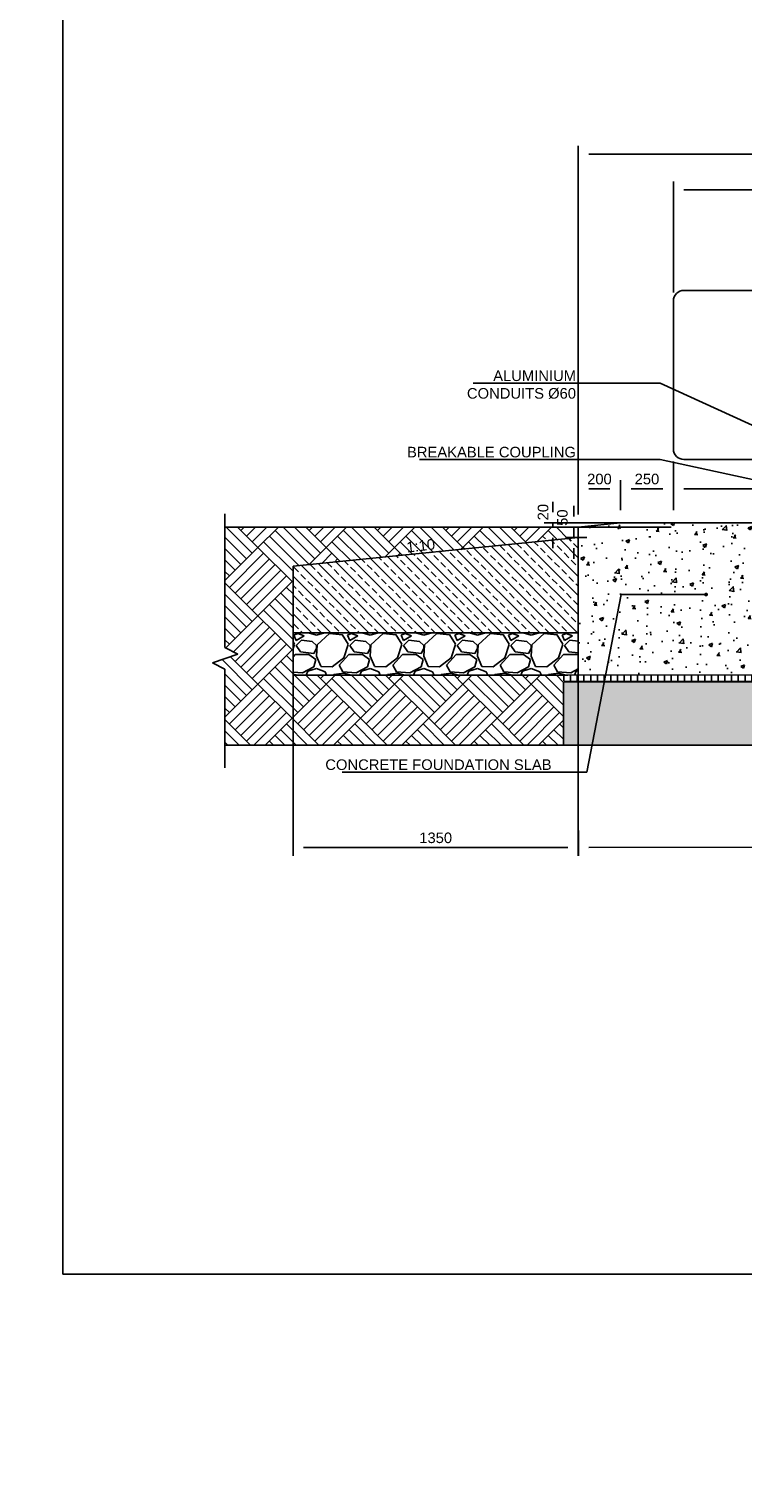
# Model space of a CAD drawing. Header units: metres. Extents: x -4024927 to 10167049, y -539908 to 13839353.
# Tile 107 of 211: x 1373625 to 1377004, y -40247 to -33368. Entities that reach past the tile are written whole.
import ezdxf
from ezdxf import colors
from ezdxf.entities.mleader import LeaderData, LeaderLine
from ezdxf.math import Vec2, Vec3

# ---------------------------------------------------------------- set-up
doc = ezdxf.new("R2010")
doc.units = ezdxf.units.M
for name, pattern in [('CENTER', [2, 1.25, -0.25, 0.25, -0.25]), ('CONTINOUS', [0]), ('CONTIUOUS', [0])]:
    doc.linetypes.add(name, pattern=pattern)
for name, color, linetype in [('C-ANNO-GENF-TEXT-N_25', 2, 'Continuous'), ('C-DETL-BRKL', 1, 'CONTINOUS'), ('C-DETL-DIMS', 2, 'Continuous'), ('C-DETL-GRADE LEVEL', 1, 'Continuous'), ('C-DETL-SIGN-EDGE', 2, 'Continuous'), ('C-DETL-UGND-GTXL', 4, 'CENTER'), ('C-FNDN-RCON', 3, 'Continuous'), ('C-PAVE-PATT-ASPH-N_rwy', 1, 'Continuous'), ('C-SOIL-LEVL', 1, 'Continuous'), ('C-UTIL-EDGE-CONC', 4, 'Continuous'), ('C-UTIL-PATT', 1, 'Continuous'), ('EL-AGLI-EQUP-PAPI-N-RefEdit0', 1, 'CONTIUOUS'), ('V-PTOS-CL', 1, 'Continuous')]:
    doc.layers.add(name, color=color, linetype=linetype)
doc.styles.add('Arial', font='arial.ttf')
doc.styles.get("Standard").update_dxf_attribs({"font": 'arial.ttf'})
doc.dimstyles.new('DS-20-25', dxfattribs={"dimscale": 20, "dimtxt": 2.5, "dimasz": 2.5, "dimexe": 0.5, "dimexo": 3, "dimgap": 1, "dimtad": 1, "dimdec": 0, "dimzin": 0, "dimtxsty": 'Standard', "dimblk1": 'DIMARROW', "dimblk2": 'DIMARROW', "dimsah": 1, "dimcen": -3, "dimclrd": 1, "dimclre": 8, "dimclrt": 256, "dimadec": 0, "dimazin": 0, "dimtfac": 1, "dimtdec": 0, "dimtix": 1, "dimtmove": 2, "dimatfit": 3, "dimfxl": 1, "dimtvp": 1.25, "dimarcsym": 0})
pattern_1 = [(135, (-12364.12, -12059.3), (-323.28922, 0), [228.6, -228.6]), (135, (-12337.18, -12032.37), (-323.28922, 0), [228.6, -228.6]), (135, (-12310.24, -12005.43), (-323.28922, 0), [228.6, -228.6]), (135, (-12283.3, -11978.49), (-323.28922, 0), [228.6, -228.6]), (135, (-12256.36, -11951.55), (-323.28922, 0), [228.6, -228.6]), (135, (-12229.41, -11924.6), (-323.28922, 0), [228.6, -228.6]), (135, (-12202.47, -11897.66), (-323.28922, 0), [228.6, -228.6]), (45, (-12525.76, -11897.66), (323.28922, 0), [228.6, -228.6]), (45, (-12552.7, -11870.72), (323.28922, 0), [228.6, -228.6]), (45, (-12579.64, -11843.78), (323.28922, 0), [228.6, -228.6]), (45, (-12606.59, -11816.84), (323.28922, 0), [228.6, -228.6]), (45, (-12633.53, -11789.9), (323.28922, 0), [228.6, -228.6]), (45, (-12660.47, -11762.96), (323.28922, 0), [228.6, -228.6]), (45, (-12687.4, -11736.02), (323.28922, 0), [228.6, -228.6])]

# ---------------------------------------------------------------- blocks, each defined once
blk = doc.blocks.new('DIMARROW')
blk.add_line((0, 0.8), (0, -0.8))
blk.add_lwpolyline([(0, 0, 0, 0.4, 0), (-1, 0, 0, 0, 0), (-0.97, 0, 0, 0, 0)], format="xyseb")
blk = doc.blocks.new('*D1078')
at = {"layer": 'C-DETL-DIMS', "color": 8, "lineweight": -2, "transparency": 16777216}
for p, q in [((1376224.6, -35664.4), (1376224.6, -35532.6)), ((1376424.6, -35644.2), (1376424.6, -35532.6))]:
    blk.add_line(p, q, dxfattribs=at)
at = {"layer": 'C-DETL-DIMS', "color": 1, "lineweight": -2, "transparency": 16777216}
blk.add_line((1376274.6, -35542.6), (1376374.6, -35542.6), dxfattribs=at)
at = {"layer": 'Defpoints', "color": 0, "transparency": 16777216}
for p in [(1376424.6, -35542.6), (1376424.6, -35704.2), (1376224.6, -35724.4)]:
    blk.add_point(p, dxfattribs=at)
at = {"layer": 'C-DETL-DIMS', "color": 1, "lineweight": -2, "transparency": 16777216, "xscale": 50, "yscale": 50, "zscale": 50, "rotation": 180}
blk.add_blockref('DIMARROW', (1376224.6, -35542.6), dxfattribs=at)
at = {"layer": 'C-DETL-DIMS', "color": 1, "lineweight": -2, "transparency": 16777216, "xscale": 50, "yscale": 50, "zscale": 50}
blk.add_blockref('DIMARROW', (1376424.6, -35542.6), dxfattribs=at)
at = {"layer": 'C-DETL-DIMS', "transparency": 16777216, "insert": (1376324.6, -35497.1), "char_height": 50, "attachment_point": 5, "style": 'Arial'}
blk.add_mtext('200', dxfattribs=at)
blk = doc.blocks.new('*D1079')
at = {"layer": 'C-DETL-DIMS', "color": 8, "lineweight": -2, "transparency": 16777216}
for p, q in [((1376674.6, -35414.4), (1376674.6, -35552.6)), ((1379374.6, -35375.7), (1379374.6, -35552.6))]:
    blk.add_line(p, q, dxfattribs=at)
at = {"layer": 'C-DETL-DIMS', "color": 1, "lineweight": -2, "transparency": 16777216}
blk.add_line((1379324.6, -35542.6), (1376724.6, -35542.6), dxfattribs=at)
at = {"layer": 'Defpoints', "color": 0, "transparency": 16777216}
for p in [(1376674.6, -35354.4), (1379374.6, -35315.7), (1376674.6, -35542.6)]:
    blk.add_point(p, dxfattribs=at)
at = {"layer": 'C-DETL-DIMS', "color": 1, "lineweight": -2, "transparency": 16777216, "xscale": 50, "yscale": 50, "zscale": 50, "rotation": 180}
blk.add_blockref('DIMARROW', (1376674.6, -35542.6), dxfattribs=at)
at = {"layer": 'C-DETL-DIMS', "color": 1, "lineweight": -2, "transparency": 16777216, "xscale": 50, "yscale": 50, "zscale": 50}
blk.add_blockref('DIMARROW', (1379374.6, -35542.6), dxfattribs=at)
at = {"layer": 'C-DETL-DIMS', "transparency": 16777216, "insert": (1378024.6, -35497.1), "char_height": 50, "attachment_point": 5, "style": 'Arial'}
blk.add_mtext('2700', dxfattribs=at)
blk = doc.blocks.new('_Origin')
at = {"color": 0, "linetype": 'ByBlock', "lineweight": -2}
blk.add_line((0, 0), (-1, 0), dxfattribs=at)
blk.add_circle((0, 0), 0.5, dxfattribs=at)
blk = doc.blocks.new('*D1082')
at = {"layer": 'C-DETL-DIMS', "color": 1, "lineweight": -2, "transparency": 16777216}
for p, q in [((1376103.4, -35654.4), (1376103.4, -35604.4)), ((1376103.4, -35724.4), (1376103.4, -35704.4)), ((1376103.4, -35774.4), (1376103.4, -35824.4))]:
    blk.add_line(p, q, dxfattribs=at)
at = {"layer": 'C-DETL-DIMS', "color": 8, "lineweight": -2, "transparency": 16777216}
for p, q in [((1376639.7, -35704.4), (1376093.4, -35704.4)), ((1376189.7, -35724.4), (1376093.4, -35724.4))]:
    blk.add_line(p, q, dxfattribs=at)
at = {"layer": 'Defpoints', "color": 0, "transparency": 16777216}
for p in [(1376103.4, -35704.4), (1376699.7, -35704.4), (1376249.7, -35724.4)]:
    blk.add_point(p, dxfattribs=at)
at = {"layer": 'C-DETL-DIMS', "color": 1, "lineweight": -2, "transparency": 16777216, "xscale": 50, "yscale": 50, "zscale": 50}
for p, rotation in [((1376103.4, -35704.4), 270), ((1376103.4, -35724.4), 90)]:
    blk.add_blockref('DIMARROW', p, dxfattribs=dict(at, rotation=rotation))
at = {"layer": 'C-DETL-DIMS', "transparency": 16777216, "insert": (1376058.1, -35653.6), "char_height": 50, "attachment_point": 5, "rotation": 90, "style": 'Arial'}
blk.add_mtext('20', dxfattribs=at)
blk = doc.blocks.new('*D1084')
at = {"layer": 'C-DETL-DIMS', "color": 8, "lineweight": -2, "transparency": 16777216}
for p, q in [((1376224.6, -35664.4), (1376224.6, -33949.6)), ((1379824.6, -35664.4), (1379824.6, -33949.6))]:
    blk.add_line(p, q, dxfattribs=at)
at = {"layer": 'C-DETL-DIMS', "color": 1, "lineweight": -2, "transparency": 16777216}
blk.add_line((1376274.6, -33959.6), (1379774.6, -33959.6), dxfattribs=at)
at = {"layer": 'Defpoints', "color": 0, "transparency": 16777216}
for p in [(1379824.6, -33959.6), (1376224.6, -35724.4), (1379824.6, -35724.4)]:
    blk.add_point(p, dxfattribs=at)
at = {"layer": 'C-DETL-DIMS', "color": 1, "lineweight": -2, "transparency": 16777216, "xscale": 50, "yscale": 50, "zscale": 50, "rotation": 180}
blk.add_blockref('DIMARROW', (1376224.6, -33959.6), dxfattribs=at)
at = {"layer": 'C-DETL-DIMS', "color": 1, "lineweight": -2, "transparency": 16777216, "xscale": 50, "yscale": 50, "zscale": 50}
blk.add_blockref('DIMARROW', (1379824.6, -33959.6), dxfattribs=at)
at = {"layer": 'C-DETL-DIMS', "transparency": 16777216, "insert": (1378024.6, -33913.7), "char_height": 50, "attachment_point": 5, "style": 'Arial'}
blk.add_mtext('CONCRETE BASE WIDTH', dxfattribs=at)
blk = doc.blocks.new('*D1085')
at = {"layer": 'C-DETL-DIMS', "color": 8, "lineweight": -2, "transparency": 16777216}
for p, q in [((1376674.6, -34614.4), (1376674.6, -34118.6)), ((1379374.6, -34614.4), (1379374.6, -34118.6))]:
    blk.add_line(p, q, dxfattribs=at)
at = {"layer": 'C-DETL-DIMS', "color": 1, "lineweight": -2, "transparency": 16777216}
blk.add_line((1376724.6, -34128.6), (1379324.6, -34128.6), dxfattribs=at)
at = {"layer": 'Defpoints', "color": 0, "transparency": 16777216}
for p in [(1379374.6, -34128.6), (1376674.6, -34674.4), (1379374.6, -34674.4)]:
    blk.add_point(p, dxfattribs=at)
at = {"layer": 'C-DETL-DIMS', "color": 1, "lineweight": -2, "transparency": 16777216, "xscale": 50, "yscale": 50, "zscale": 50, "rotation": 180}
blk.add_blockref('DIMARROW', (1376674.6, -34128.6), dxfattribs=at)
at = {"layer": 'C-DETL-DIMS', "color": 1, "lineweight": -2, "transparency": 16777216, "xscale": 50, "yscale": 50, "zscale": 50}
blk.add_blockref('DIMARROW', (1379374.6, -34128.6), dxfattribs=at)
at = {"layer": 'C-DETL-DIMS', "transparency": 16777216, "insert": (1378024.6, -34082.7), "char_height": 50, "attachment_point": 5, "style": 'Arial'}
blk.add_mtext('SIGN WIDTH', dxfattribs=at)
blk = doc.blocks.new('*D1091')
at = {"layer": 'C-DETL-DIMS', "color": 1, "lineweight": -2, "transparency": 16777216}
for p, q in [((1376203.4, -35674.4), (1376203.4, -35624.4)), ((1376203.4, -35774.3), (1376203.4, -35724.4)), ((1376203.4, -35824.3), (1376203.4, -35874.3))]:
    blk.add_line(p, q, dxfattribs=at)
at = {"layer": 'C-DETL-DIMS', "color": 8, "lineweight": -2, "transparency": 16777216}
for p, q in [((1376664.6, -35724.4), (1376193.4, -35724.4)), ((1376264.6, -35774.3), (1376193.4, -35774.3))]:
    blk.add_line(p, q, dxfattribs=at)
at = {"layer": 'Defpoints', "color": 0, "transparency": 16777216}
for p in [(1376203.4, -35724.4), (1376324.6, -35774.3), (1376724.6, -35724.4)]:
    blk.add_point(p, dxfattribs=at)
at = {"layer": 'C-DETL-DIMS', "color": 1, "lineweight": -2, "transparency": 16777216, "xscale": 50, "yscale": 50, "zscale": 50}
for p, rotation in [((1376203.4, -35724.4), 270), ((1376203.4, -35774.3), 90)]:
    blk.add_blockref('DIMARROW', p, dxfattribs=dict(at, rotation=rotation))
at = {"layer": 'C-DETL-DIMS', "transparency": 16777216, "insert": (1376149.5, -35679.6), "char_height": 50, "attachment_point": 5, "rotation": 90, "style": 'Arial'}
blk.add_mtext('50', dxfattribs=at)
blk = doc.blocks.new('*D1093')
at = {"layer": 'C-DETL-DIMS', "color": 8, "lineweight": -2, "transparency": 16777216}
for p, q in [((1374874.6, -36255), (1374874.6, -37250.5)), ((1376224.6, -36254.9), (1376224.6, -37250.5))]:
    blk.add_line(p, q, dxfattribs=at)
at = {"layer": 'C-DETL-DIMS', "color": 1, "lineweight": -2, "transparency": 16777216}
blk.add_line((1374924.6, -37240.5), (1376174.6, -37240.5), dxfattribs=at)
at = {"layer": 'Defpoints', "color": 0, "transparency": 16777216}
for p in [(1374874.6, -36195), (1376224.6, -36194.9), (1376224.6, -37240.5)]:
    blk.add_point(p, dxfattribs=at)
at = {"layer": 'C-DETL-DIMS', "color": 1, "lineweight": -2, "transparency": 16777216, "xscale": 50, "yscale": 50, "zscale": 50}
for p, rotation in [((1374874.6, -37240.5), 180.0022273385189), ((1376224.6, -37240.5), 0.002227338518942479)]:
    blk.add_blockref('DIMARROW', p, dxfattribs=dict(at, rotation=rotation))
at = {"layer": 'C-DETL-DIMS', "transparency": 16777216, "insert": (1375549.6, -37195), "char_height": 50, "attachment_point": 5, "rotation": 0.00223}
blk.add_mtext('1350', dxfattribs=at)
blk = doc.blocks.new('*D1096')
at = {"layer": 'C-DETL-DIMS', "color": 8, "lineweight": -2, "transparency": 16777216}
for p, q in [((1376224.7, -37068.9), (1376224.9, -37250.5)), ((1379824.7, -37064.2), (1379824.9, -37245.8))]:
    blk.add_line(p, q, dxfattribs=at)
at = {"layer": 'C-DETL-DIMS', "color": 1, "lineweight": -2, "transparency": 16777216}
blk.add_line((1376274.9, -37240.4), (1379774.9, -37235.8), dxfattribs=at)
at = {"layer": 'Defpoints', "color": 0, "transparency": 16777216}
for p in [(1376224.6, -37008.9), (1379824.6, -37004.2), (1379824.9, -37235.8)]:
    blk.add_point(p, dxfattribs=at)
at = {"layer": 'C-DETL-DIMS', "color": 1, "lineweight": -2, "transparency": 16777216, "xscale": 50, "yscale": 50, "zscale": 50}
for p, rotation in [((1376224.9, -37240.5), 180.0750606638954), ((1379824.9, -37235.8), 0.07506066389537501)]:
    blk.add_blockref('DIMARROW', p, dxfattribs=dict(at, rotation=rotation))
at = {"layer": 'C-DETL-DIMS', "transparency": 16777216, "insert": (1378024.9, -37192.6), "char_height": 50, "attachment_point": 5, "rotation": 0.07506}
blk.add_mtext('3600', dxfattribs=at)
blk = doc.blocks.new('*D1077')
at = {"layer": 'C-DETL-DIMS', "color": 8, "lineweight": -2, "transparency": 16777216}
for p, q in [((1376424.5, -35644.4), (1376424.6, -35532.6)), ((1376674.5, -35644.5), (1376674.6, -35532.7))]:
    blk.add_line(p, q, dxfattribs=at)
at = {"layer": 'C-DETL-DIMS', "color": 1, "lineweight": -2, "transparency": 16777216}
blk.add_line((1376474.6, -35542.6), (1376624.6, -35542.7), dxfattribs=at)
at = {"layer": 'Defpoints', "color": 0, "transparency": 16777216}
for p in [(1376674.6, -35542.7), (1376424.5, -35704.4), (1376674.5, -35704.5)]:
    blk.add_point(p, dxfattribs=at)
at = {"layer": 'C-DETL-DIMS', "color": 1, "lineweight": -2, "transparency": 16777216, "xscale": 50, "yscale": 50, "zscale": 50}
for p, rotation in [((1376424.6, -35542.6), 179.969993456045), ((1376674.6, -35542.7), 359.969993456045)]:
    blk.add_blockref('DIMARROW', p, dxfattribs=dict(at, rotation=rotation))
at = {"layer": 'C-DETL-DIMS', "transparency": 16777216, "insert": (1376549.6, -35497.1), "char_height": 50, "attachment_point": 5, "rotation": 359.96999}
blk.add_mtext('250', dxfattribs=at)
blk = doc.blocks.new('_Dot')
at = {"color": 0, "linetype": 'ByBlock', "lineweight": -2}
blk.add_line((-0.5, 0), (-1, 0), dxfattribs=at)
at = {"color": 0, "linetype": 'ByBlock', "const_width": 0.5}
blk.add_lwpolyline([(-0.25, 0, 1), (0.25, 0, 1)], format="xyb", close=True, dxfattribs=at)

msp = doc.modelspace()

# ---------------------------------------------------------------- hatches: boundary and pattern name
at = {"layer": 'C-PAVE-PATT-ASPH-N_rwy'}
h = msp.add_hatch(dxfattribs=at)
h.set_pattern_fill('ANSI33', color=252, scale=10)
h.set_pattern_definition([(135.00263, (1413694.22, -20893), (44.89922, 44.90334), []), (135.00263, (1413649.32, -20893.004), (44.89922, 44.90334), [31.75, -15.875])])
h.paths.add_polyline_path([(1374874.6, -35909.39), (1374874.59, -36224.84), (1375745.28, -36225), (1376224.6, -36224.97), (1376224.6, -35927.19), (1376224.59, -35776.33)])
edge = h.paths.add_edge_path(flags=16)
edge.add_arc((1375955.79, -35851.63), 7.5, 0, 360)
at = {"layer": 'C-SOIL-LEVL', "ltscale": 0.5}
h = msp.add_hatch(dxfattribs=at)
h.set_pattern_fill('AR-CONC', color=253)
h.set_pattern_definition([(50, (-11364.12, -12059.31), (182.184669, -15.939086), [19.05, -209.55]), (355, (-11364.12, -12059.3), (-35.243421, 191.056845), [15.24, -167.640584]), (100.451445, (-11348.93, -12060.64), (146.941247, 175.117752), [16.19001, -178.090245]), (46.1842, (-11364.12, -12008.5), (271.07904, -42.042328), [28.575, -314.325]), (96.635558, (-11341.53, -12012), (237.404134, 247.426125), [24.285023, -267.13561]), (351.184151, (-11364.12, -12008.5), (237.404134, 247.426125), [22.859967, -251.45973]), (21, (-11338.72, -12021.21), (151.614391, -102.265198), [19.05, -209.55]), (326, (-11338.72, -12021.2), (61.802028, 184.187966), [15.24, -167.64]), (71.451445, (-11326.08, -12029.73), (213.41642, 81.92277), [16.19001, -178.089938]), (37.5, (-11364.116, -12059.31), (3.0886033, 84.555039), [0, -165.608, 0, -170.18, 0, -168.275]), (7.5, (-11364.12, -12059.31), (66.8196625, 100.180575), [0, -97.028, 0, -161.798, 0, -64.135]), (327.5, (-11420.76, -12059.31), (135.5905952, -5.728744), [0, -63.5, 0, -198.12, 0, -262.89]), (317.5, (-11446.16, -12059.31), (148.129181, 25.426491), [0, -82.55, 0, -131.572, 0, -186.69])])
edge = h.paths.add_edge_path()
edge.add_line((1378399.6, -35867.87), (1378373.08, -35867.87))
edge.add_line((1378373.08, -35867.87), (1378373.08, -35764.57))
edge.add_line((1378373.08, -35764.57), (1378399.6, -35764.57))
edge.add_line((1378399.6, -35764.57), (1378399.6, -35704.37))
edge.add_line((1378399.6, -35704.37), (1378369.6, -35704.37))
edge.add_line((1378369.6, -35704.37), (1376424.6, -35704.24))
edge.add_line((1376424.6, -35704.24), (1376224.59, -35724.37))
edge.add_line((1376224.59, -35724.37), (1376224.61, -36424.59))
edge.add_line((1376224.61, -36424.59), (1379824.6, -36419.85))
edge.add_line((1379824.6, -36419.85), (1379824.6, -36241.72))
edge.add_line((1379824.6, -36241.72), (1378504.6, -36243.03))
edge.add_arc((1378504.6, -36138.03), 105, 180, 270, ccw=False)
edge.add_line((1378399.6, -36138.03), (1378399.6, -35867.87))
edge = h.paths.add_edge_path(flags=16)
edge.add_arc((1378228.58, -36027.6), 4.5, 0, 360)
edge = h.paths.add_edge_path()
edge.add_line((1379824.6, -35724.37), (1379652.04, -35706.35))
edge.add_arc((1379624.88, -35705.88), 27.17, 175.18042, 358.999432, ccw=False)
edge.add_line((1379597.81, -35703.6), (1378524.6, -35704.24))
edge.add_line((1378524.6, -35704.24), (1378496.73, -35704.25))
edge.add_line((1378496.73, -35704.25), (1378496.73, -35704.37))
edge.add_line((1378496.73, -35704.37), (1378449.6, -35704.37))
edge.add_line((1378449.6, -35704.37), (1378449.6, -35763.41))
edge.add_line((1378449.6, -35763.41), (1378476.86, -35763.41))
edge.add_line((1378476.86, -35763.41), (1378476.86, -35867.84))
edge.add_line((1378476.86, -35867.84), (1378449.6, -35867.84))
edge.add_line((1378449.6, -35867.84), (1378449.6, -36138.03))
edge.add_arc((1378504.6, -36138.03), 55, 180, 270)
edge.add_line((1378504.6, -36193.03), (1378806.13, -36193.03))
edge.add_line((1378806.13, -36193.03), (1379824.6, -36193.03))
edge.add_line((1379824.6, -36193.03), (1379824.6, -35724.37))
h.paths.add_polyline_path([(1377333.52, -36399.45), (1377347.93, -36399.45), (1377484.04, -36324.45)], flags=16)
h.paths.add_polyline_path([(1378236.62, -35963.26), (1378387.81, -35963.26), (1378387.81, -35888.26), (1378236.62, -35888.26)], flags=16)
at = {"layer": 'C-SOIL-LEVL'}
h = msp.add_hatch(dxfattribs=at)
h.set_pattern_fill('AR-PARQ1', color=252, scale=0.75, angle=45)
h.set_pattern_definition(pattern_1)
h.paths.add_polyline_path([(1376103.37, -35774.33), (1376096.18, -35785.87), (1375993.14, -35785.87), (1376001.29, -35791.52)], flags=16)
h.paths.add_polyline_path([(1375676.55, -35724.37), (1375573.51, -35724.37)], flags=16)
h.paths.add_polyline_path([(1374552.08, -35724.37), (1374552.08, -36224.84), (1374874.59, -36224.84), (1374874.6, -35909.39), (1376177.57, -35781.03), (1376174.6, -35724.37)])
h = msp.add_hatch(dxfattribs=at)
h.set_pattern_fill('AR-PARQ1', color=252, scale=0.75, angle=45)
h.set_pattern_definition(pattern_1)
h.paths.add_polyline_path([(1374552.08, -36397.2), (1374552.08, -36756.04), (1376155.09, -36756.04), (1376155.28, -36424.84), (1375874.6, -36424.85), (1375854.6, -36425.59), (1374874.6, -36424.86), (1374874.59, -36224.84), (1374552.08, -36224.84), (1374552.08, -36293.42), (1374613.79, -36326), (1374493.05, -36367.03)])
h = msp.add_hatch(dxfattribs=at)
h.set_pattern_fill('GRAVEL', color=252, scale=10)
h.set_pattern_definition([(228.0127875, (-12181.238, -11805.309), (-2032.00000016, -2285.99999986), [34.172144, -3383.048364]), (184.969741, (-12204.098, -11830.709), (3047.99999879, 254.00001447), [58.64047, -5805.40489]), (132.5104471, (-12262.518, -11835.789), (2540.00000107, -2793.99999902), [41.34815, -4093.47228]), (267.273689, (-12361.578, -11899.289), (254.00000053, 5079.99999997), [53.40045, -5286.643743]), (292.8336542, (-12364.118, -11952.629), (-1270.00000011, 3047.99999996), [52.36337, -5183.980775]), (357.273689, (-12343.798, -12000.889), (-5079.99999997, 254.00000053), [53.40045, -5286.643743]), (37.6942405, (-12290.458, -12003.429), (-3301.999999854, -2540.00000019), [70.619366, -6991.31153]), (72.2553284, (-12234.578, -11960.249), (1778.00000048, 5587.99999985), [66.67195, -6600.52566]), (121.4295656, (-12214.258, -11896.749), (-2032.00000029, 3301.99999982), [53.5813, -5304.55457]), (175.2363583, (-12242.198, -11851.029), (2793.99999996, -254.00000044), [61.17133, -2997.393695]), (222.3974378, (-12303.158, -11845.949), (-3047.999999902, -2794.000000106), [79.10779, -7831.67725]), (138.8140748, (-12110.118, -11901.829), (-1777.9999999, 1524.00000012), [27.000454, -2673.056582]), (171.4692344, (-12130.438, -11884.049), (3302.00000009, -507.99999942), [51.3682, -5085.4639]), (225, (-12181.24, -11876.43), (-4e-14, -254), [35.920934, -323.28931]), (203.1985905, (-12199.02, -11845.95), (1270, 507.9999999), [19.34413, -1915.062237]), (291.8014095, (-12216.8, -11853.57), (-254, 762), [27.35656, -1340.4753]), (30.9637565, (-12206.64, -11878.97), (762, 508), [44.431966, -1436.629815]), (161.565051, (-12168.54, -11856.11), (508, -254), [32.128714, -771.08981]), (16.3895403, (-12364.118, -11853.569), (2540, 762), [45.0088, -4455.882667]), (70.346176, (-12320.938, -11840.869), (-1016.0000001, -2793.99999997), [37.759894, -3738.22157]), (293.1985905, (-12168.54, -11805.31), (-507.9999999, 1270), [38.68801, -1895.71836]), (343.6104597, (-12153.298, -11840.869), (-2540.00000005, 761.99999982), [45.0088, -4455.882667]), (339.4439548, (-12364.118, -12011.05), (-1270, 508), [43.40352, -2126.77343]), (294.7751406, (-12323.478, -12026.289), (-1270.00000151, 2793.99999931), [36.36721, -3600.35934]), (66.8014095, (-12166, -12059.31), (507.9999999, 1270), [38.68801, -1895.71836]), (17.3540246, (-12150.758, -12023.749), (-3301.99999993, -1016.00000021), [42.578274, -4215.2376]), (69.4439548, (-12290.458, -12059.31), (-508, -1270), [21.70176, -2148.47519]), (101.3099325, (-12181.24, -12059.31), (-254, 1016), [12.95146, -1282.199496]), (165.9637565, (-12183.78, -12046.61), (762, -254), [52.36337, -994.90546]), (186.009006, (-12234.578, -12033.909), (2539.99999999, 254.00000013), [48.5267, -4804.136486]), (303.6900675, (-12206.64, -11901.83), (-254, 508), [36.63239, -879.177636]), (353.1572266, (-12186.318, -11932.309), (4318.00000003, -507.999999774), [63.955676, -6331.600907]), (60.945396, (-12122.818, -11939.929), (-1016.00000003, -1778), [26.150824, -2588.93923]), (90, (-12110.12, -11917.07), (-254, 254), [15.24, -238.76]), (120.2564372, (-12239.658, -12026.289), (1015.99999988, -1778.00000007), [35.286696, -3493.394077]), (48.0127875, (-12257.438, -11995.809), (2032.00000017, 2285.99999985), [68.34429, -3348.87622]), (0, (-12211.72, -11945), (254, 254), [66.04, -187.96]), (325.3048465, (-12145.678, -11945.009), (2540.00000096, -1777.99999863), [40.160956, -3975.931672]), (254.054604, (-12112.66, -11967.87), (-254, -1016), [36.98291, -1812.165004]), (207.6459754, (-12122.818, -12003.429), (-4826.00000018, -2539.99999966), [60.21451, -5961.24644]), (175.4260787, (-12176.158, -12031.369), (-3302, 254), [63.702946, -6306.584646])])
h.paths.add_polyline_path([(1376224.6, -36224.84), (1374874.6, -36224.78), (1374874.6, -36424.81), (1376224.6, -36424.84)])
h = msp.add_hatch(dxfattribs=at)
h.set_pattern_fill('GRAVEL', color=252, scale=10)
h.set_pattern_definition([(228.0127875, (-11181.236, -11805.309), (-2032.00000016, -2285.99999986), [34.172144, -3383.048364]), (184.969741, (-11204.096, -11830.709), (3047.99999879, 254.00001447), [58.64047, -5805.40489]), (132.5104471, (-11262.516, -11835.789), (2540.00000107, -2793.99999902), [41.34815, -4093.47228]), (267.273689, (-11361.576, -11899.289), (254.00000053, 5079.99999997), [53.40045, -5286.643743]), (292.8336542, (-11364.116, -11952.629), (-1270.00000011, 3047.99999996), [52.36337, -5183.980775]), (357.273689, (-11343.796, -12000.889), (-5079.99999997, 254.00000053), [53.40045, -5286.643743]), (37.6942405, (-11290.456, -12003.429), (-3301.999999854, -2540.00000019), [70.619366, -6991.31153]), (72.2553284, (-11234.576, -11960.249), (1778.00000048, 5587.99999985), [66.67195, -6600.52566]), (121.4295656, (-11214.256, -11896.749), (-2032.00000029, 3301.99999982), [53.5813, -5304.55457]), (175.2363583, (-11242.196, -11851.029), (2793.99999996, -254.00000044), [61.17133, -2997.393695]), (222.3974378, (-11303.156, -11845.949), (-3047.999999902, -2794.000000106), [79.10779, -7831.67725]), (138.8140748, (-11110.116, -11901.829), (-1777.9999999, 1524.00000012), [27.000454, -2673.056582]), (171.4692344, (-11130.436, -11884.049), (3302.00000009, -507.99999942), [51.3682, -5085.4639]), (225, (-11181.24, -11876.43), (-4e-14, -254), [35.920934, -323.28931]), (203.1985905, (-11199.016, -11845.95), (1270, 507.9999999), [19.34413, -1915.062237]), (291.8014095, (-11216.796, -11853.57), (-254, 762), [27.35656, -1340.4753]), (30.9637565, (-11206.636, -11878.97), (762, 508), [44.431966, -1436.629815]), (161.565051, (-11168.54, -11856.11), (508, -254), [32.128714, -771.08981]), (16.3895403, (-11364.116, -11853.569), (2540, 762), [45.0088, -4455.882667]), (70.346176, (-11320.936, -11840.869), (-1016.0000001, -2793.99999997), [37.759894, -3738.22157]), (293.1985905, (-11168.536, -11805.31), (-507.9999999, 1270), [38.68801, -1895.71836]), (343.6104597, (-11153.296, -11840.869), (-2540.00000005, 761.99999982), [45.0088, -4455.882667]), (339.4439548, (-11364.116, -12011.05), (-1270, 508), [43.40352, -2126.77343]), (294.7751406, (-11323.476, -12026.289), (-1270.00000151, 2793.99999931), [36.36721, -3600.35934]), (66.8014095, (-11165.996, -12059.31), (507.9999999, 1270), [38.68801, -1895.71836]), (17.3540246, (-11150.756, -12023.749), (-3301.99999993, -1016.00000021), [42.578274, -4215.2376]), (69.4439548, (-11290.456, -12059.31), (-508, -1270), [21.70176, -2148.47519]), (101.3099325, (-11181.236, -12059.31), (-254, 1016), [12.95146, -1282.199496]), (165.9637565, (-11183.776, -12046.61), (762, -254), [52.36337, -994.90546]), (186.009006, (-11234.576, -12033.909), (2539.99999999, 254.00000013), [48.5267, -4804.136486]), (303.6900675, (-11206.636, -11901.83), (-254, 508), [36.63239, -879.177636]), (353.1572266, (-11186.316, -11932.309), (4318.00000003, -507.999999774), [63.955676, -6331.600907]), (60.945396, (-11122.816, -11939.929), (-1016.00000003, -1778), [26.150824, -2588.93923]), (90, (-11110.12, -11917.07), (-254, 254), [15.24, -238.76]), (120.2564372, (-11239.656, -12026.289), (1015.99999988, -1778.00000007), [35.286696, -3493.394077]), (48.0127875, (-11257.436, -11995.809), (2032.00000017, 2285.99999985), [68.34429, -3348.87622]), (0, (-11211.72, -11945), (254, 254), [66.04, -187.96]), (325.3048465, (-11145.676, -11945.009), (2540.00000096, -1777.99999863), [40.160956, -3975.931672]), (254.054604, (-11112.656, -11967.87), (-254, -1016), [36.98291, -1812.165004]), (207.6459754, (-11122.816, -12003.429), (-4826.00000018, -2539.99999966), [60.21451, -5961.24644]), (175.4260787, (-11176.156, -12031.369), (-3302, 254), [63.702946, -6306.584646])])
edge = h.paths.add_edge_path()
edge.add_line((1376155.18, -36456.05), (1376155.18, -36756.03))
edge.add_line((1376155.18, -36756.03), (1378502.45, -36756.04))
edge.add_line((1378502.45, -36756.04), (1378503.56, -36553.23))
edge.add_arc((1378503.51, -36548.73), 4.5, 88.787014, 270.585872, ccw=False)
edge.add_line((1378503.61, -36544.23), (1378504.07, -36460.8))
edge.add_arc((1378504, -36456.3), 4.5, 176.685618, 270.865994, ccw=False)
edge.add_line((1378499.5, -36456.04), (1378405.35, -36456.04))
edge.add_line((1378405.35, -36456.04), (1376155.18, -36456.05))
edge = h.paths.add_edge_path()
edge.add_line((1379893.89, -36460.01), (1378508.49, -36456.04))
edge.add_arc((1378504, -36456.3), 4.5, -89.134006, 3.314382, ccw=False)
edge.add_line((1378504.07, -36460.8), (1378503.78, -36512.27))
edge.add_line((1378503.78, -36512.27), (1378503.66, -36544.24))
edge.add_arc((1378503.51, -36548.73), 4.5, -88.55067, 88.113211, ccw=False)
edge.add_line((1378503.63, -36553.23), (1378503.19, -36667.71))
edge.add_line((1378503.19, -36667.71), (1378502.95, -36756.04))
edge.add_line((1378502.95, -36756.04), (1379893.89, -36760.01))
edge.add_line((1379893.89, -36760.01), (1379893.89, -36460.01))
h.paths.add_polyline_path([(1378160.76, -36676.6), (1378160.76, -36535.06), (1378057.73, -36535.06), (1378057.73, -36676.6)], flags=16)
at = {"layer": 'C-UTIL-PATT', "lineweight": -2}
h = msp.add_hatch(dxfattribs=at)
h.set_pattern_fill('LINE', color=1, scale=10, angle=90, style=0)
h.set_pattern_definition([(90, (1320181.03, -60219.238), (-31.75, 2e-15), [])])
h.paths.add_polyline_path([(1379893.89, -36420.06), (1379207.18, -36420.46), (1376155.17, -36421.78), (1376155.17, -36452.11), (1379893.89, -36450.55)])

# ---------------------------------------------------------------- linework, layer by layer
at = {"layer": 'C-DETL-BRKL', "linetype": 'ByBlock'}
for p, q in [((1374552.08, -36293.42), (1374552.08, -35661.69)), ((1374552.08, -36863.96), (1374552.08, -36397.2))]:
    msp.add_line(p, q, dxfattribs=at)
at = {"layer": 'C-DETL-GRADE LEVEL'}
for p, q in [((1374552.08, -35724.37), (1376224.6, -35724.37)), ((1374552.08, -36293.42), (1374613.79, -36326)), ((1374613.79, -36326), (1374493.05, -36367.03)), ((1374493.05, -36367.03), (1374552.08, -36397.2))]:
    msp.add_line(p, q, dxfattribs=at)
at = {"layer": 'C-DETL-SIGN-EDGE'}
for p, q in [((1376724.6, -34604.37), (1379324.6, -34604.37)), ((1376674.6, -35354.37), (1376674.6, -34654.37)), ((1376724.6, -35404.37), (1379324.6, -35404.37))]:
    msp.add_line(p, q, dxfattribs=at)
for centre, start, end in [((1376724.6, -34654.37), 90, 180), ((1376724.6, -35354.37), 180, 270)]:
    msp.add_arc(centre, 50, start, end, dxfattribs=at)
at = {"layer": 'C-DETL-UGND-GTXL', "linetype": 'Continuous', "const_width": 10}
msp.add_lwpolyline([(1376155.18, -36456.04), (1378405.35, -36456.04), (1379893.89, -36456.04)], dxfattribs=at)
at = {"layer": 'C-FNDN-RCON', "ltscale": 0.5}
for p, q in [((1374874.6, -35909.39), (1376224.59, -35774.33)), ((1374874.6, -35909.39), (1374874.59, -36424.83)), ((1374874.6, -36224.84), (1376224.6, -36224.84)), ((1374874.6, -36424.86), (1376174.78, -36424.84))]:
    msp.add_line(p, q, dxfattribs=at)
at = {"layer": 'C-UTIL-EDGE-CONC'}
msp.add_line((1376224.59, -35724.37), (1376224.6, -36424.59), dxfattribs=at)
at = {"layer": 'C-UTIL-EDGE-CONC', "ltscale": 0.5}
msp.add_lwpolyline([(1376224.6, -35724.37), (1376424.6, -35704.24), (1379624.6, -35703.59)], dxfattribs=at)
at = {"layer": 'C-UTIL-EDGE-CONC'}
msp.add_lwpolyline([(1376155.17, -36424.84), (1379824.6, -36421)], dxfattribs=at)
at = {"layer": 'EL-AGLI-EQUP-PAPI-N-RefEdit0'}
msp.add_arc((3071061.1, 6743365.78), 7095987.63, 260.537675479, 260.537675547, dxfattribs=at)
at = {"layer": 'V-PTOS-CL', "color": 3, "ltscale": 0.5}
msp.add_line((1374552.08, -36756.04), (1382260.58, -36756.04), dxfattribs=at)
msp.add_lwpolyline([(1373785.02, -33229.77), (1390389.74, -33229.77), (1390389.74, -39259.43), (1373785.02, -39259.43)], close=True, dxfattribs=at)
msp.add_lwpolyline([(1376155.18, -36456.04), (1376155.18, -36756.04)], dxfattribs=at)

# ---------------------------------------------------------------- texts
at = {"layer": 'C-ANNO-GENF-TEXT-N_25', "insert": (1375408.35, -35795.8), "char_height": 50, "width": 98.9473, "attachment_point": 1, "rotation": 6.96329, "style": 'Arial'}
msp.add_mtext('1:10', dxfattribs=at)

# ---------------------------------------------------------------- dimensions: what is measured, and where the dimension line sits
at = {"layer": 'C-DETL-DIMS'}
for base, p1, p2, text, picture, middle in [((1379824.6, -33959.56), (1376224.6, -35724.37), (1379824.6, -35724.37), 'CONCRETE BASE WIDTH', '*D1084', (1378024.6, -33913.69)), ((1379374.6, -34128.6), (1376674.6, -34674.37), (1379374.6, -34674.37), 'SIGN WIDTH', '*D1085', (1378024.6, -34082.75))]:
    dim = msp.add_linear_dim(base=base, p1=p1, p2=p2, text=text, dimstyle='DS-20-25', override={"dimtxsty": 'Arial'}, dxfattribs=at)
    dim.commit()
    dim.dimension.update_dxf_attribs({"geometry": picture, "text_midpoint": middle})
dim = msp.add_linear_dim(base=(1376674.6, -35542.58), p1=(1379374.6, -35315.67), p2=(1376674.6, -35354.37), angle=180, dimstyle='DS-20-25', override={"dimtxsty": 'Arial'}, dxfattribs=at)
dim.commit()
dim.dimension.update_dxf_attribs({"geometry": '*D1079', "text_midpoint": (1378024.6, -35497.06)})
dim = msp.add_linear_dim(base=(1376424.6, -35542.58), p1=(1376224.6, -35724.37), p2=(1376424.6, -35704.24), dimstyle='DS-20-25', override={"dimtxsty": 'Arial'}, dxfattribs=at)
dim.commit()
dim.dimension.update_dxf_attribs({"geometry": '*D1078', "text_midpoint": (1376324.6, -35497.06)})
for p1, p2, distance, picture, middle in [((1376424.51, -35704.37), (1376674.51, -35704.5), 161.79, '*D1077', (1376549.62, -35497.12)), ((1374874.6, -36194.96), (1376224.6, -36194.91), -1045.57, '*D1093', (1375549.64, -37194.96)), ((1376224.63, -37008.89), (1379824.6, -37004.17), -231.59, '*D1096', (1378024.86, -37192.58))]:
    dim = msp.add_aligned_dim(p1=p1, p2=p2, distance=distance, dimstyle='DS-20-25', dxfattribs=at)
    dim.commit()
    dim.dimension.update_dxf_attribs({"geometry": picture, "text_midpoint": middle})
for base, p1, p2, picture, middle in [((1376103.37, -35704.37), (1376249.68, -35724.37), (1376699.68, -35704.37), '*D1082', (1376058.08, -35653.58)), ((1376203.37, -35724.37), (1376324.6, -35774.33), (1376724.6, -35724.37), '*D1091', (1376149.45, -35679.57))]:
    dim = msp.add_linear_dim(base=base, p1=p1, p2=p2, angle=90, dimstyle='DS-20-25', override={"dimtxsty": 'Arial'}, dxfattribs=at)
    dim.commit()
    dim.dimension.update_dxf_attribs({"geometry": picture, "text_midpoint": middle, "dimtype": 160})

# ---------------------------------------------------------------- leaders
at = {"layer": 'C-ANNO-GENF-TEXT-N_25'}
ml = msp.add_multileader_mtext('Standard', dxfattribs=at)
ml.set_content('ALUMINIUM \\PCONDUITS Ø60', color=256, style='Arial')
ml.set_leader_properties()
ml.set_arrow_properties(name='ORIGIN')
ml.build(insert=Vec2(0, 0))
ml.multileader.update_dxf_attribs({"text_right_attachment_type": 6, "arrow_head_size": 50})
ctx = ml.context
ctx.base_point, ctx.char_height, ctx.arrow_head_size, ctx.plane_origin = Vec3(1375702.37, -35009.13), 50, 50, Vec3(1377387.18, -35384.22)
ctx.right_attachment, ctx.text_align_type = 6, 2
notes = []
notes.append((ctx, [(0, (1, 1, 0), (1376612.09, -35043.12), (-1, 0), 396.34, [(0, [(1377613.8, -35500.08)], 0, [])])]))
ctx.mtext.insert, ctx.mtext.alignment, ctx.mtext.flow_direction = Vec3(1376213.75, -34983.12), 3, 5
ml = msp.add_multileader_mtext('Standard', dxfattribs=at)
ml.set_content('BREAKABLE COUPLING', color=256, style='Arial')
ml.set_leader_properties()
ml.set_arrow_properties(name='ORIGIN')
ml.build(insert=Vec2(0, 0))
ml.multileader.update_dxf_attribs({"text_right_attachment_type": 6, "arrow_head_size": 50})
ctx = ml.context
ctx.base_point, ctx.char_height, ctx.arrow_head_size, ctx.plane_origin = Vec3(1375421.2, -35369.8), 50, 50, Vec3(1376855.78, -34543.81)
ctx.right_attachment, ctx.text_align_type = 6, 2
notes.append((ctx, [(0, (1, 1, 0), (1376612.09, -35404.37), (-1, 0), 396.72, [(0, [(1377584.6, -35614.37)], 0, [])])]))
ctx.mtext.insert, ctx.mtext.alignment, ctx.mtext.flow_direction = Vec3(1376213.37, -35344.37), 3, 5
ml = msp.add_multileader_mtext('Standard', dxfattribs=at)
ml.set_content('CONCRETE FOUNDATION SLAB', color=256, style='Arial')
ml.set_leader_properties()
ml.set_arrow_properties(name='DOT')
ml.build(insert=Vec2(0, 0))
ml.multileader.update_dxf_attribs({"text_right_attachment_type": 6, "arrow_head_size": 18})
ctx = ml.context
ctx.base_point, ctx.char_height, ctx.arrow_head_size, ctx.plane_origin = Vec3(1375032.3, -36848.96), 50, 18, Vec3(1377761.29, -36200.98)
ctx.right_attachment, ctx.text_align_type = 6, 2
notes.append((ctx, [(1, (1, 1, 0), (1376264.25, -36883.53), (-1, 0), 164, [(0, [(1376829.42, -36043.51), (1376426.7, -36043.51)], 0, [])])]))
ctx.mtext.insert, ctx.mtext.alignment, ctx.mtext.line_spacing_factor, ctx.mtext.line_spacing_style, ctx.mtext.flow_direction = Vec3(1376098.25, -36823.53), 3, 1.68, 2, 5
for ctx, leaders in notes:
    for number, flags, end, landing, length, lines in leaders:
        leader = LeaderData()
        leader.index, (leader.has_last_leader_line, leader.has_dogleg_vector, leader.attachment_direction) = number, flags
        leader.last_leader_point, leader.dogleg_vector, leader.dogleg_length = Vec3(end), Vec3(landing), length
        for number, points, colour, breaks in lines:
            line = LeaderLine()
            line.index, line.vertices, line.color, line.breaks = number, Vec3.list(points), colors.encode_raw_color(colour), breaks
            leader.lines.append(line)
        ctx.leaders.append(leader)

doc.saveas('drawing.dxf')
